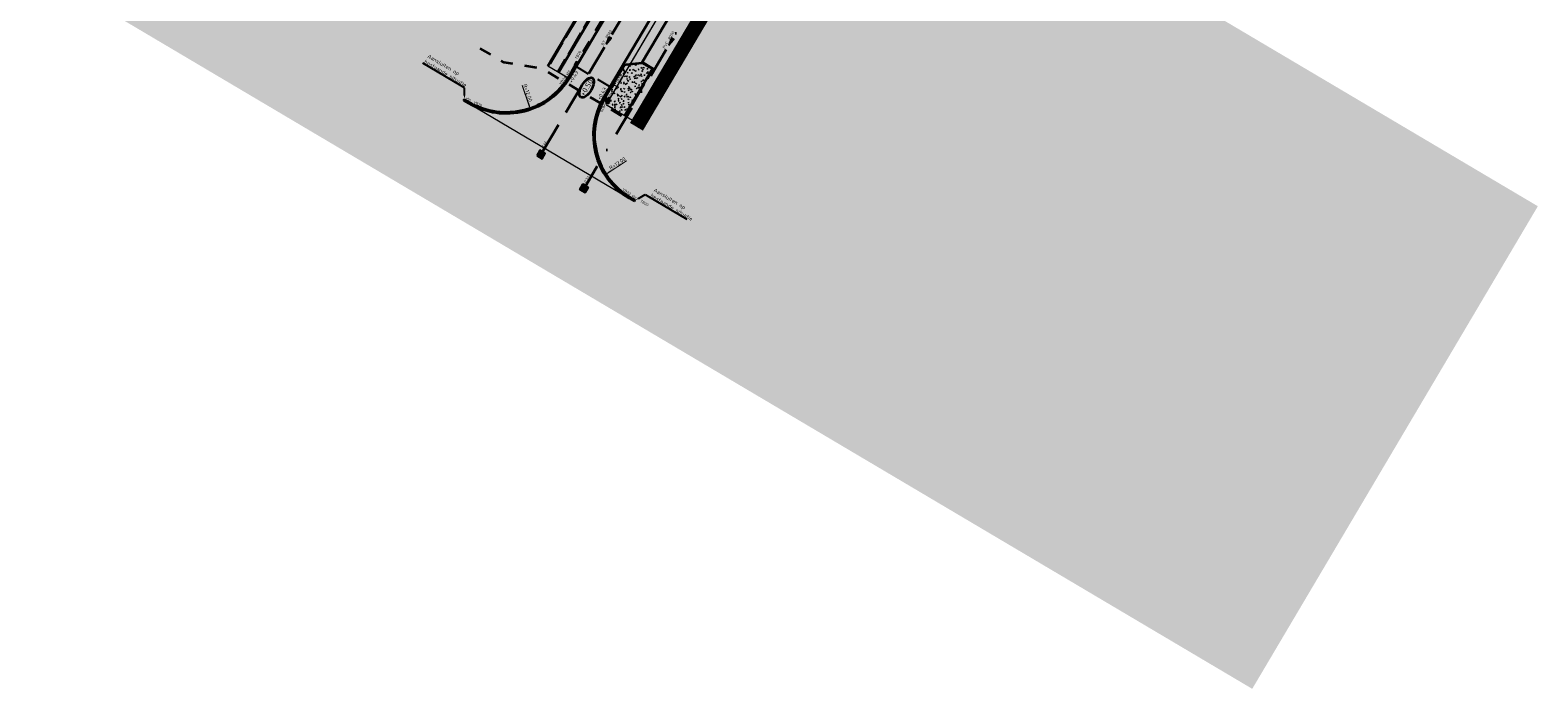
# Model space of a CAD drawing. Header units: metres. Extents: x 90722 to 92458, y 464239 to 465276.
# Tile 1 of 33: x 90722 to 90969, y 464802 to 464910. Entities that reach past the tile are written whole.
import ezdxf
from ezdxf import colors
from ezdxf.entities.mleader import LeaderData, LeaderLine
from ezdxf.enums import TextEntityAlignment as Align
from ezdxf.math import Vec2, Vec3

# ---------------------------------------------------------------- set-up
doc = ezdxf.new("R2010")
doc.units = ezdxf.units.M
for name, pattern in [('NLCS-HIDDEN', [4, 2, -2]), ('RI-HWA-SO', [7.4, 5, -2.4]), ('RI-HWA_KOLKAANSLUITING', [4.3, 2.5, -1.8]), ('RI-VWA', [11, 5, -3, 0, -3]), ('VH-OPSLUITBAND_100X200_A', [10, 4, -1, 4, -1]), ('VH-TROTTOIRBAND_180-200X250_A', [17, 7, -2, 2, -2, 2, -2])]:
    doc.linetypes.add(name, pattern=pattern)
for name, color, linetype, lineweight in [('N-WE-IE-MEUBILAIR_WEGMEUBILAIR_LICHTMAST-S', 7, 'Continuous', 25), ('N-WE-KL-ET_MS_MANTELBUIS-GD', 130, 'Continuous', 100), ('N-WE-KL-OVERIG_MANTELBUIS-G', 8, 'Continuous', 100), ('N-WE-KL-TRACE_WENSTRACE-G', 252, 'NLCS-HIDDEN', 35), ('N-WE-RI-HWA_KOLK_TROTTOIRKOLK-S', 150, 'Continuous', 25), ('N-WE-RI-HWA_KOLKAANSLUITING_PVC-G', 150, 'RI-HWA_KOLKAANSLUITING', 25), ('N-WE-VH-HOOGTELABEL-S', 7, 'Continuous', 25), ('N-WE-VH-KANTOPSLUITING_ELEMENT_VERLAAGDEBAND-G', 7, 'Continuous', 35), ('N-WE-VH-KANTOPSLUITING_ELEMENT_VERLOOPBAND-S', 7, 'Continuous', 25), ('N-WE-VH-KANTOPSLUITING_TROTTOIRBAND_180 200X250-G', 210, 'VH-TROTTOIRBAND_180-200X250_A', 35), ('N-WE-VH-M', 7, 'Continuous', 18), ('N-WE-VH-VERHARDING-G', 7, 'Continuous', 35), ('N-WE-VH-VERHARDING_STREETPRINT-A-500', 252, 'Continuous', 0), ('N01-WE-RI-HWA_TRANSPORTLEIDING-G', 150, 'RI-HWA-SO', 35), ('N01-WE-RI-VWA_TRANSPORTLEIDING-G', 20, 'RI-VWA', 35), ('N02-WE-GR-GRAS_RUIGGRAS-A', 62, 'Continuous', 18), ('N02-WE-RI-HWA_RIOOLPUT_INSPECTIEPUT-S', 150, 'Continuous', 25), ('N02-WE-RI-HWA_STROOMRICHTING-S', 150, 'Continuous', 25), ('N02-WE-RI-VWA_RIOOLPUT_INSPECTIEPUT-S', 20, 'Continuous', 25), ('N02-WE-RI-VWA_STROOMRICHTING-S', 20, 'Continuous', 25), ('N02-WE-VH-KANTOPSLUITING-T18', 1, 'Continuous', 18), ('N02-WE-VH-KANTOPSLUITING_ELEMENT_VERLOOPBAND-S', 7, 'Continuous', 25), ('N02-WE-VH-KANTOPSLUITING_OPSLUITBAND_100X200-G', 150, 'VH-OPSLUITBAND_100X200_A', 35), ('N02-WE-VH-VERHARDING-G', 7, 'Continuous', 35), ('X02-XX-AL-HOOGTELABEL-T25', 7, 'Continuous', 25), ('X02-XX-AL-T25', 7, 'Continuous', 25)]:
    doc.layers.add(name, color=color, linetype=linetype, lineweight=lineweight)
doc.layers.add('N-WE-KL-TRACE_ET_OV-G', color=190, linetype='NLCS-HIDDEN', lineweight=35, true_color=0x7f00ff, transparency=0.5)
doc.layers.add('X-XX-AL-GRENS_FASE-V', color=7, linetype='Continuous', lineweight=18, true_color=0xfcfcfc, transparency=0.5)
doc.layers.add('N-WE-OG-WEG_PARKEERPLAATS_HOOFDRIJBAAN-A-500', color=7, linetype='Continuous', lineweight=18, true_color=0x848483)
doc.layers.add('N02-WE-OG-WEG_VERHARD-V', color=7, linetype='Continuous', lineweight=18, true_color=0xcdcdcd)
doc.layers.add('X-XX-AL-HULPLIJN-G', color=155, linetype='Continuous', lineweight=18, plot=False)
doc.layers.get('0').freeze()
doc.styles.add('NLCS-ISO', font='NLCS-ISO.ttf')
doc.styles.add('NLCS-ISO-M250-T18', font='NLCS-ISO.ttf', dxfattribs={"height": 0.45})
doc.styles.add('NLCS-ISO-M250-T25', font='NLCS-ISO.ttf', dxfattribs={"height": 0.625})
doc.dimstyles.new('NLCS-M250-T25-PIJL_L2_H1', dxfattribs={"dimscale": 0.25, "dimtxt": 2.5, "dimasz": 2.5, "dimexe": 2, "dimexo": 2, "dimgap": 0.7, "dimtad": 1, "dimzin": 0, "dimdsep": 46, "dimtxsty": 'NLCS-ISO-M250-T25', "dimcen": 0, "dimdle": 2, "dimclrd": 256, "dimclre": 256, "dimclrt": 256, "dimadec": 1, "dimazin": 0, "dimtfac": 1, "dimtdec": 3, "dimtofl": 0, "dimtmove": 0, "dimatfit": 3, "dimfxl": 2, "dimfxlon": 1, "dimtfillclr": 256, "dimtolj": 1, "dimtzin": 0, "dimlwd": -1, "dimlwe": -1, "dimarcsym": 0})
pattern_1 = [(338.7944635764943, (90587.82589168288, 464789.4349513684), (1.157413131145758, 1.428040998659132), [0.1874999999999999, -2]), (338.7944635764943, (90587.80122391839, 464789.3500749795), (1.157413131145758, 1.428040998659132), [0.1874999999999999, -2]), (33.79446357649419, (90587.95174547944, 464789.0762145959), (-0.1079857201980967, 2.183938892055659), [0.1875, -0.9999999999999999]), (33.79446357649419, (90587.99389151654, 464788.9995336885), (-0.1079857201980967, 2.183938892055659), [0.1875, -0.9999999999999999]), (63.79446357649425, (90588.28581448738, 464789.1171920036), (-0.6816809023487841, 1.72870938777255), [0.1875, -1.25]), (63.79446357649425, (90588.37069087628, 464789.0925242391), (-0.6816809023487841, 1.72870938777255), [0.1875, -1.25]), (313.7944635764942, (90588.0997520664, 464789.5854729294), (1.421338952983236, 0.3237214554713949), [0.1875, -0.9999999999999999]), (313.7944635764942, (90588.17643297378, 464789.6276189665), (1.421338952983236, 0.3237214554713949), [0.1875, -0.9999999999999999]), (103.7944635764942, (90588.0997520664, 464789.5854729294), (-1.999749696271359, 0.2812937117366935), [0.1875, -0.9999999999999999]), (103.7944635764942, (90588.17643297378, 464789.6276189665), (-1.999749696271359, 0.2812937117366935), [0.1875, -0.9999999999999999]), (3.794463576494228, (90587.82589168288, 464789.4349513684), (0.4950894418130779, 1.035032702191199), [0.1874999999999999, -1.25]), (3.794463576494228, (90587.80122391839, 464789.3500749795), (0.4950894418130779, 1.035032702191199), [0.1874999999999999, -1.25]), (18.79446357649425, (90587.95174547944, 464789.0762145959), (0.4609387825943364, 2.137471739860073), [0.1875, -0.9999999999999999]), (18.79446357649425, (90587.98184979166, 464789.0214425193), (0.4609387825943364, 2.137471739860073), [0.1875, -0.9999999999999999]), (18.79446357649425, (90588.1051886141, 464789.4458244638), (-0.04771262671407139, 1.304165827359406), [0.1875, -0.9999999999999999]), (18.79446357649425, (90588.13529292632, 464789.3910523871), (-0.04771262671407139, 1.304165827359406), [0.1875, -0.9999999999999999])]

# ---------------------------------------------------------------- blocks, each defined once
blk = doc.blocks.new('N-SRI-PUT_HWA-SO')
h = blk.add_hatch(color=256)
h.dxf.hatch_style = 1
h.paths.add_polyline_path([(-1.999999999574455, 0, 1), (1.999999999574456, 0, 1)])
at = {"lineweight": -3, "flags": 128}
blk.add_lwpolyline([(-1.999999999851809, -2.00000000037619), (2.000000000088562, -2.000000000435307), (2.000000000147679, 1.99999999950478), (-2.00000000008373, 1.999999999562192)], close=True, dxfattribs=at)
at = {"lineweight": -3}
blk.add_circle((0, 0), 1.999999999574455, dxfattribs=at)
blk = doc.blocks.new('N-SRI-PUT_VWA-SO')
h = blk.add_hatch(color=256)
edge = h.paths.add_edge_path()
edge.add_arc((0, 0), 1.999999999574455, 0, 360)
at = {"flags": 128}
blk.add_lwpolyline([(-2.00008364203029, 2.000083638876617), (1.99991635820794, 2.000083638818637), (1.999916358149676, -1.99991636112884), (-2.000083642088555, -1.999916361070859)], close=True, dxfattribs=at)
at = {"lineweight": -3, "flags": 128}
blk.add_lwpolyline([(2.000083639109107, -1.99991635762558), (1.99991635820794, 2.000083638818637), (-2.000083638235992, 1.999916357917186), (-1.999916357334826, -2.000083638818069)], close=True, dxfattribs=at)
at = {"lineweight": -3}
blk.add_circle((0, 0), 1.999999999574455, dxfattribs=at)
blk = doc.blocks.new('*U99')
at = {"ltscale": 0.1}
blk.add_hatch(color=256, dxfattribs=at).paths.add_polyline_path([(-2.500000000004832, 0), (2.500000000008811, -0.8333333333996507), (2.500000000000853, 0.8333333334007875)])
at = {"ltscale": 0.1, "flags": 128}
blk.add_lwpolyline([(-2.500000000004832, 0), (2.500000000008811, -0.8333333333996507), (2.500000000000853, 0.8333333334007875)], close=True, dxfattribs=at)
at = {"ltscale": 0.1, "style": 'NLCS-ISO'}
for tag, p in [('BOBL', (-103.1249112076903, 1.13686837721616e-13)), ('MAT', (-1, 0.5000000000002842))]:
    blk.add_attdef(tag, text='', height=1.8, dxfattribs=at).set_placement(p, align=Align.BOTTOM_RIGHT)
for tag, p in [('DIA', (1, 0.5000000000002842)), ('BOBR', (30.44088216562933, 0))]:
    blk.add_attdef(tag, text='', height=1.8, dxfattribs=at).set_placement(p, align=Align.BOTTOM_LEFT)
blk.add_attdef('JVA', text='', height=1.8, dxfattribs=at).set_placement((0, -0.9999999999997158), align=Align.TOP_CENTER)
blk = doc.blocks.new('*U101')
at = {"ltscale": 0.1}
blk.add_hatch(color=256, dxfattribs=at).paths.add_polyline_path([(-2.500000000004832, 0), (2.500000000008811, -0.8333333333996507), (2.500000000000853, 0.8333333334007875)])
at = {"ltscale": 0.1, "flags": 128}
blk.add_lwpolyline([(-2.500000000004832, 0), (2.500000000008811, -0.8333333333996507), (2.500000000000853, 0.8333333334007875)], close=True, dxfattribs=at)
at = {"ltscale": 0.1, "style": 'NLCS-ISO'}
for tag, p in [('BOBL', (-77.17694820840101, 1.13686837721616e-13)), ('MAT', (-1, 0.5000000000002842))]:
    blk.add_attdef(tag, text='', height=1.8, dxfattribs=at).set_placement(p, align=Align.BOTTOM_RIGHT)
for tag, p in [('DIA', (1, 0.5000000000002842)), ('BOBR', (76.00735233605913, -3.24))]:
    blk.add_attdef(tag, text='', height=1.8, dxfattribs=at).set_placement(p, align=Align.BOTTOM_LEFT)
blk.add_attdef('JVA', text='', height=1.8, dxfattribs=at).set_placement((0, -0.9999999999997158), align=Align.TOP_CENTER)
blk = doc.blocks.new('N-SRI-KOLK_TROTTOIR-SO')
blk.add_hatch(color=256).paths.add_polyline_path([(1.125000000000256, 1.499999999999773), (-1.124999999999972, 1.499999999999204), (-1.124999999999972, 5.684341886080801e-13)])
blk.add_line((-1.124999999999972, 0), (1.124999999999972, 1.499999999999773))
at = {"flags": 128}
blk.add_lwpolyline([(-1.124999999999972, 0), (1.124999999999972, 0), (1.124999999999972, 1.499999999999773), (-1.124999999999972, 1.499999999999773)], close=True, dxfattribs=at)
blk = doc.blocks.new('SVH-KANTOPSLUITING_VERLOOP_180 200X250_50 200X200_RECHTS')
for p, q in [((-1, 5.820766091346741e-11), (-7.760547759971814e-11, -0.1999999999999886)), ((-1, 5.820766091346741e-11), (0, 0)), ((-1, -0.199999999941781), (-1, 5.820766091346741e-11)), ((-7.760547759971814e-11, -0.1999999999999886), (0, 0)), ((-1, -0.199999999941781), (-7.760547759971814e-11, -0.1999999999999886))]:
    blk.add_line(p, q)
blk = doc.blocks.new('SVH-KANTOPSLUITING_VERLOOP_180 200X250_50 200X200_LINKS')
for p, q in [((1, 5.820766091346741e-11), (7.760547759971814e-11, -0.1999999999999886)), ((7.760547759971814e-11, -0.1999999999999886), (0, 0)), ((1, 5.820766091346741e-11), (0, 0)), ((1, -0.199999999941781), (1, 5.820766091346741e-11)), ((1, -0.199999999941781), (7.760547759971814e-11, -0.1999999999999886))]:
    blk.add_line(p, q)
blk = doc.blocks.new('*D160')
at = {"layer": 'Defpoints', "color": 0, "transparency": 16777216}
blk.add_point((90799.7641641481, 464907.8282790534), dxfattribs=at)
at = {"layer": 'N-WE-VH-M', "transparency": 16777216}
blk.add_line((90802.32838664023, 464900.4882934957), (90803.51567936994, 464897.0897149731), dxfattribs=at)
at = {"layer": 'N-WE-VH-M', "transparency": 16777216, "insert": (90803.279193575, 464899.2447989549), "char_height": 0.625, "attachment_point": 5, "rotation": 289.2568513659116, "style": 'NLCS-ISO-M250-T25', "bg_fill": 3, "box_fill_scale": 1.1, "bg_fill_color": 256, "bg_fill_true_color": 13158600, "bg_fill_transparency": 0}
blk.add_mtext('\\A1;R=12.00', dxfattribs=at)
at = {"layer": 'Defpoints', "color": 0, "transparency": 16777216}
blk.add_point((90803.72180657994, 464896.4996839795), dxfattribs=at)
at = {"layer": 'N-WE-VH-M', "transparency": 16777216}
blk.add_solid([(90803.61401786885, 464897.1240695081), (90803.41734087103, 464897.0553604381), (90803.72180657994, 464896.4996839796)], dxfattribs=at)
blk = doc.blocks.new('*D161')
at = {"layer": 'Defpoints', "color": 0, "transparency": 16777216}
blk.add_point((90826.01332859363, 464892.2966543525), dxfattribs=at)
at = {"layer": 'N-WE-VH-M', "transparency": 16777216}
blk.add_line((90819.48721446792, 464888.070490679), (90816.46547673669, 464886.1136817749), dxfattribs=at)
at = {"layer": 'N-WE-VH-M', "transparency": 16777216, "insert": (90817.97366468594, 464887.6711417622), "char_height": 0.625, "attachment_point": 5, "rotation": 32.92617934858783, "style": 'NLCS-ISO-M250-T25', "bg_fill": 3, "box_fill_scale": 1.1, "bg_fill_color": 256, "bg_fill_true_color": 13158600, "bg_fill_transparency": 0}
blk.add_mtext('\\A1;R=12.00', dxfattribs=at)
at = {"layer": 'Defpoints', "color": 0, "transparency": 16777216}
blk.add_point((90815.9408694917, 464885.7739580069), dxfattribs=at)
at = {"layer": 'N-WE-VH-M', "transparency": 16777216}
blk.add_solid([(90816.40885610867, 464886.2011163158), (90816.52209736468, 464886.0262472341), (90815.94086949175, 464885.7739580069)], dxfattribs=at)
blk = doc.blocks.new('N-SIE-WEG_LICHTMAST-SO')
h = blk.add_hatch(color=256)
h.paths.add_polyline_path([(1.162672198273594, 0.5, 0.6585046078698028), (-1.162672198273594, 0.5)])
h.paths.add_polyline_path([(-1.162672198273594, -0.5, 0.6585046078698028), (1.162672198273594, -0.5)])
at = {"flags": 128}
for points in [[(-2.192125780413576, 1.265625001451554), (-1.096064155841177, 0.6328125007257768)], [(-1.162672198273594, 0.5), (1.162672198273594, 0.5)], [(8.349587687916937e-10, 1.265625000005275), (1.669846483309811e-09, 2.53125000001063)], [(1.096064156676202, 0.6328124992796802), (2.192125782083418, 1.26562499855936)], [(-2.192125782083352, -1.26562499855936), (-1.096064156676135, -0.6328124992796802)], [(-1.162672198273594, -0.5), (1.162672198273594, -0.5)], [(-8.349587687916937e-10, -1.265625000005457), (-1.669775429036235e-09, -2.53125000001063)], [(2.192125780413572, -1.265625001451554), (1.096064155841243, -0.6328125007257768)]]:
    blk.add_lwpolyline(points, dxfattribs=at)
at = {"ltscale": 0.5}
blk.add_circle((0, 0), 1.265625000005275, dxfattribs=at)
at = {"style": 'NLCS-ISO'}
blk.add_attdef('TYPE', text='', height=1.8, dxfattribs=at).set_placement((-2.465625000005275, 0), align=Align.MIDDLE_RIGHT)
blk = doc.blocks.new('SAL-HOOGTELABEL_AANLEG-SO')
at = {"linetype": 'Continuous', "lineweight": 35}
blk.add_ellipse((0, 0), major_axis=(-7.319468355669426, 0), ratio=0.4599531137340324, dxfattribs=at)
at = {"style": 'NLCS-ISO'}
blk.add_attdef('HOOGTE', text='', height=3.5, dxfattribs=at).set_placement((0, 0), align=Align.MIDDLE_CENTER)

msp = doc.modelspace()

# ---------------------------------------------------------------- hatches: boundary and pattern name
at = {"layer": 'N-WE-OG-WEG_PARKEERPLAATS_HOOFDRIJBAAN-A-500'}
h = msp.add_hatch(color=256, dxfattribs=at)
h.dxf.hatch_style = 1
edge = h.paths.add_edge_path()
edge.add_line((90853.3564002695, 464947.9250533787), (90835.36232928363, 464958.5726261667))
edge.add_arc((90825.63317224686, 464951.5481330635), 12.00000000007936, -30.61277437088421, 35.82944584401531, ccw=False)
edge.add_line((90835.96071439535, 464945.4373333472), (90810.09170629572, 464901.7174793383))
edge.add_arc((90799.76416414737, 464907.8282790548), 12.00000000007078, 239.3872065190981, 329.3872256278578, ccw=False)
edge.add_line((90793.65336098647, 464897.5007389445), (90819.90252543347, 464881.9691142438))
edge.add_arc((90826.01332859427, 464892.2966543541), 12.00000000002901, 149.387225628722, 239.3872065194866, ccw=False)
edge.add_line((90815.68578644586, 464898.4074540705), (90841.55447760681, 464942.1267724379))
edge.add_arc((90851.88201975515, 464936.0159727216), 11.99999999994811, 82.94251864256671, 149.3872256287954, ccw=False)
h = msp.add_hatch(color=256, dxfattribs=at)
h.dxf.hatch_style = 1
h.paths.add_polyline_path([(90830.87424067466, 464919.1673286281), (90829.36297214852, 464921.5225483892), (90818.8925133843, 464903.8269751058), (90821.99968882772, 464904.1689263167)])
at = {"layer": 'N-WE-VH-VERHARDING_STREETPRINT-A-500'}
h = msp.add_hatch(dxfattribs=at)
h.set_pattern_fill('AVH-BSS_KEIFORMAAT_KEPER', color=256, angle=-225.0000000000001, pattern_type=2)
h.set_pattern_definition([(104.3972317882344, (90587.82589168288, 464789.4349513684), (-0.1278100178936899, 0.07559496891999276), [0.315, -0.105]), (14.39723178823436, (90587.62248669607, 464789.3827363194), (-0.1278100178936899, 0.07559496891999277), [0.315, -0.105])])
edge = h.paths.add_edge_path()
edge.add_line((90841.55447760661, 464942.1267724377), (90835.9607143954, 464945.4373333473))
edge.add_line((90835.9607143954, 464945.4373333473), (90810.09170629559, 464901.7174793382))
edge.add_arc((90799.76416414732, 464907.8282790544), 11.9999999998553, 239.38720651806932, 329.3872256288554, ccw=False)
edge.add_line((90793.65336098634, 464897.5007389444), (90819.90252543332, 464881.9691142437))
edge.add_arc((90826.01332859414, 464892.296654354), 12.00000000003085, 149.38722562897, 239.3872065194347, ccw=False)
edge.add_line((90815.68578644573, 464898.4074540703), (90841.55447760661, 464942.1267724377))
at = {"layer": 'N02-WE-GR-GRAS_RUIGGRAS-A'}
h = msp.add_hatch(dxfattribs=at)
h.set_pattern_fill('AGR-GRAS_RUIGGRAS-SO', color=256, scale=0.0125, angle=-30.60276821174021, pattern_type=2)
h.set_pattern_definition(pattern_1)
h.paths.add_polyline_path([(90835.78858869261, 464945.5391800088, 0.1406750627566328), (90837.42956176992, 464951.8400135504), (90808.29433269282, 464902.5982705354), (90809.8386023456, 464901.6845265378, 0.003331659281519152), (90809.91958059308, 464901.819326)])
h = msp.add_hatch(dxfattribs=at)
h.set_pattern_fill('AGR-GRAS_RUIGGRAS-SO', color=256, scale=0.0125, angle=-30.60276821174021, pattern_type=2)
h.set_pattern_definition(pattern_1)
h.paths.add_polyline_path([(90823.72105881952, 464903.1506614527), (90821.99968882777, 464904.1689263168), (90818.89251338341, 464903.8269751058), (90815.68578644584, 464898.4074540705, 0.01488270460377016), (90815.34053905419, 464897.7822321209), (90819.1958184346, 464895.5008205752)])
at = {"layer": 'N02-WE-OG-WEG_VERHARD-V'}
h = msp.add_hatch(color=256, dxfattribs=at)
h.dxf.hatch_style = 1
edge = h.paths.add_edge_path()
edge.add_line((90806.65913883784, 464903.5658143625), (90808.20826985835, 464902.6491938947))
edge.add_line((90808.20826985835, 464902.6491938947), (90837.42348704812, 464952.0261256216))
edge.add_arc((90825.63317224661, 464951.5481330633), 11.80000000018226, 2.321563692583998, 16.01392631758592)
edge.add_line((90836.9752693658, 464954.8034107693), (90806.65913883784, 464903.5658143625))
h = msp.add_hatch(color=256, dxfattribs=at)
h.dxf.hatch_style = 1
h.paths.add_polyline_path([(90849.14838467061, 464939.4473774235), (90846.30476477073, 464941.1296554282), (90832.62868364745, 464918.0124439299), (90830.82331731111, 464919.0812657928), (90822.0506121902, 464904.2549891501), (90823.85804117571, 464903.1858166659), (90819.28187888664, 464895.4498931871), (90822.12102331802, 464893.7697926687)])
edge = h.paths.add_edge_path()
edge.add_line((90848.42303610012, 464944.7102517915), (90851.26682484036, 464943.027583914))
edge.add_line((90851.26682484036, 464943.027583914), (90853.98801220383, 464947.6265194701))
edge.add_arc((90851.88201975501, 464936.0159727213), 11.79999999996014, 79.71911647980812, 98.2536308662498)
edge.add_line((90850.1880667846, 464947.6937517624), (90848.42303610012, 464944.7102517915))

# ---------------------------------------------------------------- linework, layer by layer
at = {"layer": 'N-WE-KL-ET_MS_MANTELBUIS-GD', "flags": 128}
for points in [[(90857.72236195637, 464956.9606981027), (90820.49732571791, 464894.0500664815)], [(90857.76969624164, 464956.9326897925), (90820.54466000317, 464894.0220581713)], [(90857.8170305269, 464956.9046814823), (90820.59199428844, 464893.9940498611)], [(90858.38504195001, 464956.5685817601), (90821.16000571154, 464893.6579501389)], [(90858.43237623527, 464956.5405734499), (90821.2073399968, 464893.6299418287)], [(90858.47971052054, 464956.5125651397), (90821.25467428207, 464893.6019335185)]]:
    msp.add_lwpolyline(points, dxfattribs=at)
at = {"layer": 'N-WE-KL-TRACE_WENSTRACE-G', "flags": 128}
msp.add_lwpolyline([(90881.3783218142, 464961.351581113), (90883.78315117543, 464959.9286520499), (90878.25686719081, 464950.5889243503), (90859.2575427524, 464958.5018980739), (90821.11233336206, 464894.0347332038), (90805.66468469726, 464903.1751033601), (90799.41325907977, 464904.2015818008), (90794.4423694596, 464907.1428482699)], dxfattribs=at)
at = {"layer": 'N-WE-RI-HWA_KOLKAANSLUITING_PVC-G', "flags": 128}
msp.add_lwpolyline([(90811.0186706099, 464903.6522957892), (90816.93546266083, 464900.1512657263)], dxfattribs=at)
at = {"layer": 'N-WE-VH-KANTOPSLUITING_ELEMENT_VERLAAGDEBAND-G', "flags": 128}
for points in [[(90809.91958059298, 464901.8193259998, -0.4142136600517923), (90793.75520770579, 464897.6728646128)], [(90815.85791214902, 464898.3056074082), (90815.85791214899, 464898.3056074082, 0.4142134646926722), (90820.00437215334, 464882.1412399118)]]:
    msp.add_lwpolyline(points, format="xyb", dxfattribs=at)
at = {"layer": 'N-WE-VH-KANTOPSLUITING_TROTTOIRBAND_180 200X250-G', "flags": 128}
for points in [[(90835.279355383, 464944.6785514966), (90810.42881390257, 464902.679954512)], [(90819.14108833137, 464903.854331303), (90816.36714545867, 464899.1662359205)]]:
    msp.add_lwpolyline(points, dxfattribs=at)
at = {"layer": 'N-WE-VH-VERHARDING-G', "flags": 128}
for points in [[(90792.79273264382, 464898.0099725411), (90792.89458009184, 464898.1820977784)], [(90820.76315377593, 464881.459880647), (90820.86500122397, 464881.6320058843)]]:
    msp.add_lwpolyline(points, dxfattribs=at)
at = {"layer": 'N01-WE-RI-HWA_TRANSPORTLEIDING-G', "flags": 128}
msp.add_lwpolyline([(90827.14417830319, 464925.8216291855), (90805.43768684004, 464889.1353037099)], dxfattribs=at)
at = {"layer": 'N02-WE-VH-KANTOPSLUITING_OPSLUITBAND_100X200-G', "flags": 128}
for points in [[(90836.97526936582, 464954.8034107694), (90806.65913883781, 464903.5658143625)], [(90837.42348704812, 464952.0261256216), (90808.20826985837, 464902.6491938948)], [(90849.14841037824, 464939.4473622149), (90822.121023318, 464893.7697926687)], [(90822.0506121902, 464904.2549891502), (90823.85804117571, 464903.1858166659), (90819.28187888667, 464895.4498931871)]]:
    msp.add_lwpolyline(points, dxfattribs=at)
at = {"layer": 'N02-WE-VH-VERHARDING-G', "flags": 128}
for points in [[(90847.88531694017, 465052.0269860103, -0.4142135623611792), (90851.39926351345, 465038.3283663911), (90817.88842984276, 464981.6935151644, 0.4142063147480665), (90821.40216345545, 464967.9950215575), (90831.74418049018, 464961.8755518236, -0.4142076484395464), (90835.96071439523, 464945.437333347), (90810.09170629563, 464901.7174793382, -0.4142136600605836), (90793.65336098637, 464897.5007389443), (90792.79273264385, 464898.0099725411)], [(90840.92340338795, 464941.0602269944), (90815.68578644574, 464898.4074540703, 0.4142134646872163), (90819.90252543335, 464881.9691142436), (90820.76315377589, 464881.4598806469)]]:
    msp.add_lwpolyline(points, format="xyb", dxfattribs=at)
for points in [[(90836.9367610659, 464954.9347065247), (90806.57307600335, 464903.6167377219)], [(90837.42956176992, 464951.8400135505), (90808.29433269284, 464902.5982705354)], [(90854.09268355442, 464947.6070453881), (90822.20708376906, 464893.7188652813)], [(90830.87424067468, 464919.1673286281), (90821.99968882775, 464904.1689263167)], [(90818.89250114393, 464903.8269737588), (90821.99968882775, 464904.1689263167), (90823.72105881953, 464903.1506614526), (90819.1958184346, 464895.5008205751)]]:
    msp.add_lwpolyline(points, dxfattribs=at)
at = {"layer": 'X-XX-AL-HULPLIJN-G'}
msp.add_line((90810.01074304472, 464901.5826709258), (90806.57307600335, 464903.6167377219), dxfattribs=at)
at = {"layer": 'X-XX-AL-HULPLIJN-G', "flags": 128}
for points in [[(90793.65336098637, 464897.5007389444), (90819.90252543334, 464881.9691142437)], [(90815.34053905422, 464897.7822321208), (90822.207083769, 464893.7188652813)]]:
    msp.add_lwpolyline(points, dxfattribs=at)

# ---------------------------------------------------------------- block references
at = {"layer": 'N-WE-RI-HWA_KOLK_TROTTOIRKOLK-S', "xscale": 0.25, "yscale": 0.25, "zscale": 0.25}
for p, rotation in [((90811.38691540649, 464903.9064443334), 59.38722562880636), ((90816.98092980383, 464900.5963079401), 239.3872256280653)]:
    msp.add_blockref('N-SRI-KOLK_TROTTOIR-SO', p, dxfattribs=dict(at, rotation=rotation))
at = {"layer": 'N-WE-VH-HOOGTELABEL-S', "xscale": 0.25, "yscale": 0.25, "zscale": 0.25, "rotation": 59.37151460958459}
msp.add_blockref('SAL-HOOGTELABEL_AANLEG-SO', (90812.91880806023, 464900.0997625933), dxfattribs=at).add_auto_attribs({'HOOGTE': '+0.50'})
at = {"layer": 'N-WE-VH-KANTOPSLUITING_ELEMENT_VERLOOPBAND-S'}
for name, p, rotation in [('SVH-KANTOPSLUITING_VERLOOP_180 200X250_50 200X200_LINKS', (90793.65336098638, 464897.5007389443), 149.3872065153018), ('SVH-KANTOPSLUITING_VERLOOP_180 200X250_50 200X200_RECHTS', (90819.90252470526, 464881.9691146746), 149.3869639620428)]:
    msp.add_blockref(name, p, dxfattribs=dict(at, rotation=rotation))
at = {"layer": 'N02-WE-RI-HWA_RIOOLPUT_INSPECTIEPUT-S', "xscale": 0.25, "yscale": 0.25, "zscale": 0.25, "rotation": 329.3715146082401}
msp.add_blockref('N-SRI-PUT_HWA-SO', (90805.43747317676, 464889.1354301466), dxfattribs=at)
at = {"layer": 'N02-WE-RI-HWA_STROOMRICHTING-S', "xscale": 0.25, "yscale": 0.25, "zscale": 0.25, "rotation": 59.38813087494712}
msp.add_blockref('*U101', (90816.45056434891, 464907.7482614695), dxfattribs=at).add_auto_attribs({'MAT': 'BT', 'DIA': '%%c500', 'BOBL': '-1.66', 'BOBR': '-1.66'})
at = {"layer": 'N02-WE-RI-VWA_RIOOLPUT_INSPECTIEPUT-S', "xscale": 0.25, "yscale": 0.25, "zscale": 0.25, "rotation": 59.38722562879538}
msp.add_blockref('N-SRI-PUT_VWA-SO', (90812.49736571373, 464883.5627642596), dxfattribs=at)
at = {"layer": 'N02-WE-VH-KANTOPSLUITING_ELEMENT_VERLOOPBAND-S'}
for name, p, rotation in [('SVH-KANTOPSLUITING_VERLOOP_180 200X250_50 200X200_RECHTS', (90810.09170629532, 464901.7174793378), 239.3872256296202), ('SVH-KANTOPSLUITING_VERLOOP_180 200X250_50 200X200_LINKS', (90815.68578644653, 464898.4074540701), 59.38722562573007)]:
    msp.add_blockref(name, p, dxfattribs=dict(at, rotation=rotation))

# ---------------------------------------------------------------- next in the draw order: texts
at = {"layer": 'N02-WE-VH-KANTOPSLUITING-T18', "char_height": 0.45, "attachment_point": 1, "style": 'NLCS-ISO-M250-T18', "bg_fill": 3, "box_fill_scale": 1, "bg_fill_color": 256, "bg_fill_transparency": 0}
for s, width, gutter_width, insert, rotation in [('TB20', 1.417984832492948, 2.25, (90810.96180913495, 464904.9012889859), 59.38722562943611), ('vbr', 0.8045721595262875, 4.499999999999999, (90809.40717622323, 464902.2587725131), 59.38748729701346), ('TB20', 1.417984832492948, 2.25, (90817.63719799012, 464900.9122679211), 59.38722562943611), ('vbl', 0.8045721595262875, 4.499999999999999, (90793.28187202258, 464898.6480894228), 329.3872256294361), ('VB20', 0.7396702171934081, 0.4500000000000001, (90816.18168878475, 464897.3814909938), 243.6382281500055), ('TB20', 1.417984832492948, 2.25, (90821.87266082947, 464881.7519271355), 329.3872256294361)]:
    msp.add_mtext_dynamic_manual_height_columns(s, width=width, gutter_width=gutter_width, heights=[0], dxfattribs=dict(at, insert=insert, rotation=rotation))

# ---------------------------------------------------------------- next in the draw order: dimensions: what is measured, and where the dimension line sits
at = {"layer": 'N-WE-VH-M'}
for center, mpoint, picture, middle in [((90799.7641641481, 464907.8282790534), (90803.72180657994, 464896.4996839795), '*D160', (90802.81896940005, 464899.084019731)), ((90826.01332859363, 464892.2966543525), (90815.9408694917, 464885.7739580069), '*D161', (90818.23864922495, 464887.2619481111))]:
    dim = msp.add_radius_dim(center=center, mpoint=mpoint, dimstyle='NLCS-M250-T25-PIJL_L2_H1', override={"dimpost": 'R=<>', "dimtfill": 1}, dxfattribs=at)
    dim.commit()
    dim.dimension.update_dxf_attribs({"geometry": picture, "text_midpoint": middle, "dimtype": 164})

# ---------------------------------------------------------------- next in the draw order: linework, layer by layer
at = {"layer": 'N-WE-KL-OVERIG_MANTELBUIS-G', "flags": 128}
for points in [[(90858.70197126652, 464956.3810747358), (90821.48124592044, 464893.4678923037)], [(90858.87408999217, 464956.2792310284), (90821.65336464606, 464893.3660485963)]]:
    msp.add_lwpolyline(points, dxfattribs=at)

# ---------------------------------------------------------------- next in the draw order: texts
at = {"layer": 'N02-WE-VH-KANTOPSLUITING-T18', "char_height": 0.45, "attachment_point": 1, "style": 'NLCS-ISO-M250-T18', "bg_fill": 3, "box_fill_scale": 1, "bg_fill_color": 256, "bg_fill_transparency": 0}
for s, width, gutter_width, insert, rotation in [('vbl', 0.8045721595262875, 4.499999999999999, (90816.26848457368, 464898.5984055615), 59.3872256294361), ('VB20', 0.739670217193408, 0.45, (90794.46179571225, 464897.9458891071), 336.0912551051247), ('vbr', 0.8045721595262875, 4.499999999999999, (90820.44382100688, 464882.6536422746), 329.3872256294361)]:
    msp.add_mtext_dynamic_manual_height_columns(s, width=width, gutter_width=gutter_width, heights=[0], dxfattribs=dict(at, insert=insert, rotation=rotation))
at = {"layer": 'X02-XX-AL-HOOGTELABEL-T25', "insert": (90809.98368451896, 464901.0960309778), "char_height": 0.625, "attachment_point": 1, "rotation": 59.3972317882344, "style": 'NLCS-ISO-M250-T25'}
msp.add_mtext_dynamic_manual_height_columns('+0.43', width=1.094278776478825, gutter_width=3.125, heights=[0], dxfattribs=at)

# ---------------------------------------------------------------- next in the draw order: linework, layer by layer
at = {"layer": 'N-WE-KL-TRACE_ET_OV-G', "transparency": 33554687, "const_width": 0.25, "flags": 128}
msp.add_lwpolyline([(90841.7410126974, 464940.5764760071), (90816.36151574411, 464897.6839191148)], dxfattribs=at)

# ---------------------------------------------------------------- next in the draw order: block references
at = {"layer": 'N-WE-IE-MEUBILAIR_WEGMEUBILAIR_LICHTMAST-S', "xscale": 0.25, "yscale": 0.25, "zscale": 0.25, "rotation": 329.3972318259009}
msp.add_blockref('N-SIE-WEG_LICHTMAST-SO', (90816.37428925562, 464898.0000674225), dxfattribs=at)

# ---------------------------------------------------------------- next in the draw order: texts
at = {"layer": 'N02-WE-VH-KANTOPSLUITING-T18', "char_height": 0.45, "attachment_point": 1, "style": 'NLCS-ISO-M250-T18', "bg_fill": 3, "box_fill_scale": 1, "bg_fill_color": 256, "bg_fill_transparency": 0}
for width, gutter_width, insert, rotation in [(0.7396702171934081, 0.4500000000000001, (90808.32276204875, 464900.7746747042), 49.921410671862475), (0.739670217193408, 0.45, (90818.94378996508, 464883.6788422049), 325.25821549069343)]:
    msp.add_mtext_dynamic_manual_height_columns('VB20', width=width, gutter_width=gutter_width, heights=[0], dxfattribs=dict(at, insert=insert, rotation=rotation))
at = {"layer": 'X02-XX-AL-HOOGTELABEL-T25', "insert": (90814.61942086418, 464898.3541618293), "char_height": 0.625, "attachment_point": 1, "rotation": 59.3972317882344, "style": 'NLCS-ISO-M250-T25'}
msp.add_mtext_dynamic_manual_height_columns('+0.43', width=1.094278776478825, gutter_width=3.125, heights=[0], dxfattribs=at)

# ---------------------------------------------------------------- next in the draw order: leaders
at = {"layer": 'X02-XX-AL-T25'}
ml = msp.add_multileader_mtext('Standard', dxfattribs=at)
ml.set_content('Aansluiten op bestaande situatie', color=256, style='NLCS-ISO-M250-T25')
ml.set_leader_properties(color=256, linetype='ByLayer', lineweight=-1)
ml.build(insert=Vec2(0, 0))
ml.multileader.update_dxf_attribs({"text_left_attachment_type": 5, "text_right_attachment_type": 5, "dogleg_length": 0.625, "arrow_head_size": 0.625})
ctx = ml.context
ctx.base_point, ctx.char_height, ctx.arrow_head_size, ctx.landing_gap_size, ctx.plane_origin, ctx.plane_x_axis, ctx.plane_y_axis = Vec3(90785.96422540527, 464904.1881925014), 0.625, 0.625, 0.225, Vec3(90792.89240946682, 464897.9758475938), Vec3(0.86071743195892, -0.509083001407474), Vec3(0.509083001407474, 0.86071743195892)
ctx.left_attachment, ctx.right_attachment = 5, 5
notes = []
notes.append((ctx, [(1, (1, 1, 0), (90792.91451866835, 464900.077347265), (-0.8607174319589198, 0.5090830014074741), 0.6250000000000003, [(0, [(90792.8945793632, 464898.1820982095)], 0, [])])]))
ctx.mtext.insert, ctx.mtext.text_direction, ctx.mtext.rotation, ctx.mtext.width, ctx.mtext.flow_direction = Vec3(90787.06999387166, 464905.6157675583), Vec3(0.8607174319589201, -0.5090830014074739), 5.749066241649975, 7.041275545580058, 5
for ctx, leaders in notes:
    for number, flags, end, landing, length, lines in leaders:
        leader = LeaderData()
        leader.index, (leader.has_last_leader_line, leader.has_dogleg_vector, leader.attachment_direction) = number, flags
        leader.last_leader_point, leader.dogleg_vector, leader.dogleg_length = Vec3(end), Vec3(landing), length
        for number, points, colour, breaks in lines:
            line = LeaderLine()
            line.index, line.vertices, line.color, line.breaks = number, Vec3.list(points), colors.encode_raw_color(colour), breaks
            leader.lines.append(line)
        ctx.leaders.append(leader)

# ---------------------------------------------------------------- next in the draw order: hatches: boundary and pattern name
at = {"layer": 'X-XX-AL-GRENS_FASE-V'}
h = msp.add_hatch(color=256, dxfattribs=at)
h.dxf.hatch_style = 1
edge = h.paths.add_edge_path()
edge.add_line((90768.47022877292, 464999.2493767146), (90831.71580406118, 464961.8340127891))
edge.add_arc((90825.06780174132, 464951.0322736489), 12.68359189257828, 37.04846535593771, 58.38950372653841, ccw=False)
edge.add_line((90835.19090824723, 464958.6740154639), (90853.46340570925, 464947.8617635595))
edge.add_arc((90851.44070360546, 464934.7441916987), 13.27260393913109, 60.55128318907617, 81.23415088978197, ccw=False)
edge.add_line((90857.96610423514, 464946.3019233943), (90968.91085566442, 464880.6546296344))
edge.add_line((90968.91085566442, 464880.6546296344), (90922.07618485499, 464801.5513095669))
edge.add_line((90922.07618485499, 464801.5513095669), (90721.67065306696, 464920.2053319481))
edge.add_line((90721.67065306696, 464920.2053319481), (90768.47022877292, 464999.2493767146))

# ---------------------------------------------------------------- next in the draw order: linework, layer by layer
at = {"layer": 'N01-WE-RI-VWA_TRANSPORTLEIDING-G', "flags": 128}
msp.add_lwpolyline([(90831.63146623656, 464915.894639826), (90812.50173719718, 464883.560177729)], dxfattribs=at)

# ---------------------------------------------------------------- next in the draw order: block references
at = {"layer": 'N02-WE-RI-VWA_STROOMRICHTING-S', "xscale": 0.25, "yscale": 0.25, "zscale": 0.25, "rotation": 59.39042640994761}
msp.add_blockref('*U99', (90826.70371897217, 464907.5668838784), dxfattribs=at).add_auto_attribs({'MAT': 'PVC', 'DIA': '%%c250', 'BOBL': '-0.72', 'BOBR': '-0.64'})

# ---------------------------------------------------------------- next in the draw order: leaders
at = {"layer": 'X02-XX-AL-T25'}
ml = msp.add_multileader_mtext('Standard', dxfattribs=at)
ml.set_content('Aansluiten op bestaande situatie', color=256, style='NLCS-ISO-M250-T25')
ml.set_leader_properties(color=256, linetype='ByLayer', lineweight=-1)
ml.build(insert=Vec2(0, 0))
ml.multileader.update_dxf_attribs({"text_left_attachment_type": 5, "text_right_attachment_type": 5, "dogleg_length": 0.625, "arrow_head_size": 0.625})
ctx = ml.context
ctx.base_point, ctx.char_height, ctx.arrow_head_size, ctx.landing_gap_size, ctx.plane_origin, ctx.plane_x_axis, ctx.plane_y_axis = Vec3(90823.05425310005, 464882.2441855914), 0.625, 0.625, 0.225, Vec3(90820.68529800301, 464881.5307597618), Vec3(0.8607174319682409, -0.5090830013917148), Vec3(0.5090830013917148, 0.8607174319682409)
ctx.left_attachment, ctx.right_attachment = 5, 5
notes = []
notes.append((ctx, [(1, (1, 1, 0), (90822.51630470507, 464882.5623624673), (0.8607174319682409, -0.5090830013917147), 0.6250000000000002, [(0, [(90820.86500122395, 464881.6320058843)], 0, [])])]))
ctx.mtext.insert, ctx.mtext.text_direction, ctx.mtext.rotation, ctx.mtext.width, ctx.mtext.flow_direction = Vec3(90824.16002156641, 464883.6717606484), Vec3(0.8607174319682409, -0.5090830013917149), 5.749066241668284, 7.041275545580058, 5
for ctx, leaders in notes:
    for number, flags, end, landing, length, lines in leaders:
        leader = LeaderData()
        leader.index, (leader.has_last_leader_line, leader.has_dogleg_vector, leader.attachment_direction) = number, flags
        leader.last_leader_point, leader.dogleg_vector, leader.dogleg_length = Vec3(end), Vec3(landing), length
        for number, points, colour, breaks in lines:
            line = LeaderLine()
            line.index, line.vertices, line.color, line.breaks = number, Vec3.list(points), colors.encode_raw_color(colour), breaks
            leader.lines.append(line)
        ctx.leaders.append(leader)

doc.saveas('drawing.dxf')
